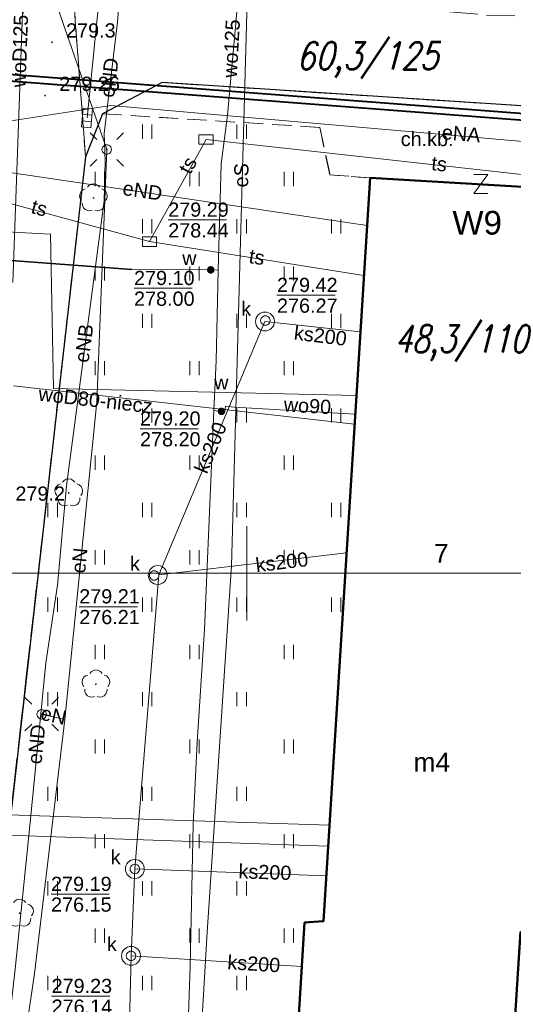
# Model space of a CAD drawing. Extents: x 0 to 6568752, y 0 to 5584302.
# Tile 45 of 74: x 6568488 to 6568514, y 5583977 to 5584029. Entities that reach past the tile are written whole.
import ezdxf
from ezdxf.enums import TextEntityAlignment as Align

# ---------------------------------------------------------------- set-up
doc = ezdxf.new("R2010")
doc.units = 0
doc.header["$PDSIZE"] = 0.75
for name, pattern in [('GAK', [3.5, 2, -0.7, 0.1, -0.7]), ('PRZER2-1', [1.5, 1, -0.5]), ('PRZER3-1', [2, 1.5, -0.5])]:
    doc.linetypes.add(name, pattern=pattern)
doc.layers.get('0').update_dxf_attribs({"linetype": 'CONTINUOUS'})
doc.layers.get('Defpoints').update_dxf_attribs({"linetype": 'CONTINUOUS'})
for name, color, linetype, lineweight in [('alarm', 51, 'CONTINUOUS', 50), ('EGBU', 7, 'CONTINUOUS', 50), ('EGBU_O', 7, 'CONTINUOUS', 50), ('GEPADR_O', 7, 'CONTINUOUS', 18), ('GEPPHC', 7, 'CONTINUOUS', 18), ('GUPPRZ_O', 7, 'CONTINUOUS', 18), ('OTKC', 7, 'CONTINUOUS', 18), ('OTKC_O', 7, 'CONTINUOUS', 18), ('OTKJ', 7, 'CONTINUOUS', 18), ('OTKK', 7, 'CONTINUOUS', 25), ('OTRN', 7, 'CONTINUOUS', 13), ('OTRN_O', 7, 'CONTINUOUS', 13), ('OTRS', 7, 'CONTINUOUS', 13), ('OTRS_O', 7, 'CONTINUOUS', 13), ('OTZT', 7, 'CONTINUOUS', 18), ('ramka sekcji', 7, 'CONTINUOUS', 18), ('siec', 7, 'GAK', 70), ('SUEO', 7, 'CONTINUOUS', 18), ('SULO', 7, 'CONTINUOUS', 35), ('SUPK', 7, 'CONTINUOUS', 18), ('SUPW', 7, 'CONTINUOUS', 18), ('SUPW_O', 7, 'CONTINUOUS', 18)]:
    doc.layers.add(name, color=color, linetype=linetype, lineweight=lineweight)
for name, color, linetype, lineweight, true_color in [('OTZL', 7, 'CONTINUOUS', 18, 0x008000), ('SUCP', 7, 'CONTINUOUS', 18, 0xd200d2), ('SUEP', 1, 'CONTINUOUS', 18, 0xff0000), ('SUEP_O', 1, 'CONTINUOUS', 18, 0xff0000), ('SUKK', 7, 'CONTINUOUS', 18, 0x803300), ('SUKP', 7, 'CONTINUOUS', 18, 0x803300), ('SUKP_O', 7, 'CONTINUOUS', 18, 0x803300), ('SUTP', 7, 'CONTINUOUS', 18, 0xff9100), ('SUTP_O', 7, 'CONTINUOUS', 18, 0xff9100), ('SUWP', 5, 'CONTINUOUS', 18, 0x0000ff), ('SUWP_O', 5, 'CONTINUOUS', 18, 0x0000ff), ('SUWW', 5, 'CONTINUOUS', 18, 0x0000ff), ('SUWW_O', 5, 'CONTINUOUS', 18, 0x0000ff)]:
    doc.layers.add(name, color=color, linetype=linetype, lineweight=lineweight, true_color=true_color)
doc.styles.add('Arial', font='arial.ttf')
doc.styles.add('GEO-INFO', font='arial.ttf')
doc.styles.add('UZBROJENIE', font='SIMPLEX.shx', dxfattribs={"width": 0.8, "oblique": 15.00003, "height": 0.9})
doc.dimstyles.get("Standard").update_dxf_attribs({"dimtxt": 0.18, "dimasz": 0.18, "dimexe": 0.18, "dimexo": 0.0625, "dimgap": 0.09, "dimtad": 0, "dimtih": 1, "dimtoh": 1, "dimdec": 4, "dimzin": 0, "dimdsep": 46, "dimtxsty": 'Standard', "dimcen": 0.09, "dimadec": 0, "dimazin": 0, "dimtfac": 1, "dimtdec": 4, "dimtofl": 0, "dimtmove": 0, "dimatfit": 3, "dimfxl": 0, "dimtolj": 1, "dimtzin": 0, "dimarcsym": 0})

# ---------------------------------------------------------------- blocks, each defined once
blk = doc.blocks.new('D_GSPRDL1')
blk.add_hatch(color=0).paths.add_polyline_path([(0, -0.045), (0.013906, -0.042798), (0.02645, -0.036406), (0.036406, -0.02645), (0.042798, -0.013906), (0.045, 0), (0.042798, 0.013906), (0.036406, 0.02645), (0.02645, 0.036406), (0.013906, 0.042798), (0, 0.045), (-0.013906, 0.042798), (-0.02645, 0.036406), (-0.036406, 0.02645), (-0.042798, 0.013906), (-0.045, 0), (-0.042798, -0.013906), (-0.036406, -0.02645), (-0.02645, -0.036406), (-0.013906, -0.042798)])
at = {"color": 0}
for points in [[(-0.324277, 0.563333), (-0.240553, 0.662679), (-0.127956, 0.727494), (0, 0.75), (0.127956, 0.727494), (0.240553, 0.662679), (0.324277, 0.563333)], [(-0.635969, -0.134326), (-0.70458, -0.024001), (-0.731429, 0.103115), (-0.713292, 0.231763), (-0.652348, 0.346501), (-0.55591, 0.433559), (-0.435555, 0.482485)], [(0.435555, 0.482485), (0.55591, 0.433559), (0.652348, 0.346501), (0.713292, 0.231763), (0.731429, 0.103115), (0.70458, -0.024001), (0.635969, -0.134326)], [(-0.068773, -0.646351), (-0.194901, -0.677512), (-0.324092, -0.663766), (-0.440839, -0.606763), (-0.531129, -0.513345), (-0.584125, -0.394725), (-0.593465, -0.265141)], [(0.593465, -0.265141), (0.584125, -0.394725), (0.531129, -0.513345), (0.440839, -0.606763), (0.324092, -0.663766), (0.194901, -0.677512), (0.068773, -0.646351)]]:
    blk.add_lwpolyline(points, dxfattribs=at)
blk = doc.blocks.new('D_GSPWPN1')
blk.add_hatch(color=0).paths.add_polyline_path([(-0.045, 0), (-0.043467, -0.011647), (-0.038971, -0.0225), (-0.03182, -0.03182), (-0.0225, -0.038971), (-0.011647, -0.043467), (0, -0.045), (0.011647, -0.043467), (0.0225, -0.038971), (0.03182, -0.03182), (0.038971, -0.0225), (0.043467, -0.011647), (0.045, 0), (0.043467, 0.011647), (0.038971, 0.0225), (0.03182, 0.03182), (0.0225, 0.038971), (0.011647, 0.043467), (0, 0.045), (-0.011647, 0.043467), (-0.0225, 0.038971), (-0.03182, 0.03182), (-0.038971, 0.0225), (-0.043467, 0.011647)])
blk = doc.blocks.new('D_GSPWPS1')
blk.add_hatch(color=0).paths.add_polyline_path([(-0.045, 0), (-0.043467, -0.011647), (-0.038971, -0.0225), (-0.03182, -0.03182), (-0.0225, -0.038971), (-0.011647, -0.043467), (0, -0.045), (0.011647, -0.043467), (0.0225, -0.038971), (0.03182, -0.03182), (0.038971, -0.0225), (0.043467, -0.011647), (0.045, 0), (0.043467, 0.011647), (0.038971, 0.0225), (0.03182, 0.03182), (0.0225, 0.038971), (0.011647, 0.043467), (0, 0.045), (-0.011647, 0.043467), (-0.0225, 0.038971), (-0.03182, 0.03182), (-0.038971, 0.0225), (-0.043467, 0.011647)])
blk = doc.blocks.new('D_GUPIKP1_3')
at = {"color": 0}
blk.add_lwpolyline([(0.375, -0.25), (-0.375, -0.25), (-0.375, 0.25), (0.375, 0.25)], close=True, dxfattribs=at)
blk = doc.blocks.new('D_GUPWZA1')
blk.add_hatch(color=0).paths.add_polyline_path([(-0.2, 0), (-0.193185, -0.051764), (-0.173205, -0.1), (-0.141421, -0.141421), (-0.1, -0.173205), (-0.051764, -0.193185), (0, -0.2), (0.051764, -0.193185), (0.1, -0.173205), (0.141421, -0.141421), (0.173205, -0.1), (0.193185, -0.051764), (0.2, 0), (0.193185, 0.051764), (0.173205, 0.1), (0.141421, 0.141421), (0.1, 0.173205), (0.051764, 0.193185), (0, 0.2), (-0.051764, 0.193185), (-0.1, 0.173205), (-0.141421, 0.141421), (-0.173205, 0.1), (-0.193185, 0.051764)])
blk = doc.blocks.new('D_GUPIWZ1_1')
at = {"color": 0}
blk.add_lwpolyline([(0, 0.25), (0.064705, 0.241481), (0.125, 0.216506), (0.176777, 0.176777), (0.216506, 0.125), (0.241481, 0.064705), (0.25, 0), (0.241481, -0.064705), (0.216506, -0.125), (0.176777, -0.176777), (0.125, -0.216506), (0.064705, -0.241481), (0, -0.25), (-0.064705, -0.241481), (-0.125, -0.216506), (-0.176777, -0.176777), (-0.216506, -0.125), (-0.241481, -0.064705), (-0.25, 0), (-0.241481, 0.064705), (-0.216506, 0.125), (-0.176777, 0.176777), (-0.125, 0.216506), (-0.064705, 0.241481)], close=True, dxfattribs=at)
blk = doc.blocks.new('D_GUPKKS1')
at = {"color": 0}
blk.add_lwpolyline([(0.5, -0.25), (-0.5, -0.25), (-0.5, 0.25), (0.5, 0.25)], close=True, dxfattribs=at)
for points in [[(-0.175, -0.25), (-0.175, 0.25)], [(0.175, -0.25), (0.175, 0.25)]]:
    blk.add_lwpolyline(points, dxfattribs=at)
blk = doc.blocks.new('D_GEPPHC1')
at = {"color": 0}
blk.add_lwpolyline([(-0.375, 0.5), (0.375, 0.5), (-0.375, -0.5), (0.375, -0.5)], dxfattribs=at)
blk = doc.blocks.new('D_GUPELA2')
blk.add_hatch(color=0).paths.add_polyline_path([(-0.001087, 0.044987), (0.011881, 0.043403), (0.021281, 0.03965), (0.030065, 0.033482), (0.038133, 0.023893), (0.043117, 0.012881), (0.044986, 0.001113), (0.044323, -0.007777), (0.040557, -0.019497), (0.033417, -0.030138), (0.024849, -0.037517), (0.013788, -0.042836), (0.002013, -0.044955), (-0.00982, -0.043916), (-0.020466, -0.040077), (-0.029541, -0.033946), (-0.036867, -0.025804), (-0.04187, -0.01649), (-0.04461, -0.005909), (-0.044532, 0.006476), (-0.041285, 0.017903), (-0.034764, 0.028574), (-0.024479, 0.03776), (-0.013449, 0.042943)])
at = {"color": 0}
for points in [[(-0.883883, 0.883883), (-0.53033, 0.53033)], [(0.883883, 0.883883), (0.53033, 0.53033)], [(-0.883883, -0.883883), (-0.53033, -0.53033)], [(0.883883, -0.883883), (0.53033, -0.53033)]]:
    blk.add_lwpolyline(points, dxfattribs=at)
blk = doc.blocks.new('D_GUPELA1')
at = {"color": 0}
blk.add_lwpolyline([(0, 0.25), (0.064705, 0.241481), (0.125, 0.216506), (0.176777, 0.176777), (0.216506, 0.125), (0.241481, 0.064705), (0.25, 0), (0.241481, -0.064705), (0.216506, -0.125), (0.176777, -0.176777), (0.125, -0.216506), (0.064705, -0.241481), (0, -0.25), (-0.064705, -0.241481), (-0.125, -0.216506), (-0.176777, -0.176777), (-0.216506, -0.125), (-0.241481, -0.064705), (-0.25, 0), (-0.241481, 0.064705), (-0.216506, 0.125), (-0.176777, 0.176777), (-0.125, 0.216506), (-0.064705, 0.241481)], close=True, dxfattribs=at)
blk = doc.blocks.new('D_GSSUTR1')
at = {"color": 0}
for points in [[(-0.25666, 0.36165), (-0.25666, -0.38835)], [(0.24334, -0.38835), (0.24334, 0.36165)]]:
    blk.add_lwpolyline(points, dxfattribs=at)
blk = doc.blocks.new('*D45')
at = {"layer": 'Defpoints', "color": 0}
for p in [(6568647.5, 5584150), (6568650, 5584150), (0, 0)]:
    blk.add_point(p, dxfattribs=at)
at = {"layer": 'ramka sekcji', "color": 0, "lineweight": -2}
blk.add_line((6568649.938, 5584150), (6568647.5, 5584150), dxfattribs=at)
at = {"layer": 'ramka sekcji', "color": 0, "insert": (6568644.106, 5584150), "char_height": 0.75, "attachment_point": 5, "style": 'GEO-INFO'}
blk.add_mtext('\\A1;5584150.0000', dxfattribs=at)
blk = doc.blocks.new('*D46')
at = {"layer": 'Defpoints', "color": 0}
for p in [(6568650, 5584152.5), (6568650, 5584150), (0, 0)]:
    blk.add_point(p, dxfattribs=at)
at = {"layer": 'ramka sekcji', "color": 0, "lineweight": -2}
blk.add_line((6568650, 5584150.062), (6568650, 5584152.5), dxfattribs=at)
at = {"layer": 'ramka sekcji', "color": 0, "insert": (6568650, 5584155.896), "char_height": 0.75, "attachment_point": 5, "rotation": 90, "style": 'GEO-INFO'}
blk.add_mtext('\\A1;6568650.0000', dxfattribs=at)

msp = doc.modelspace()

# ---------------------------------------------------------------- linework, layer by layer
at = {"layer": 'EGBU', "linetype": 'Continuous', "lineweight": 50, "elevation": 10.18}
msp.add_lwpolyline([(6568514.47, 5583981.05), (6568513.06, 5583958.91), (6568501.71, 5583959.62), (6568503.05, 5583981.54), (6568504.04, 5583981.61), (6568506.51, 5584020.9), (6568517.85, 5584020.23), (6568515.41, 5583980.99)], close=True, dxfattribs=at)
at = {"layer": 'GUPPRZ_O', "linetype": 'Continuous', "lineweight": 13, "elevation": 10.8, "flags": 128}
for points in [[(6568495.83121, 5584018.67609), (6568498.91121, 5584018.67609)], [(6568494.02496, 5584015.06359), (6568497.10496, 5584015.06359)], [(6568501.58819, 5584014.69647), (6568504.66819, 5584014.69647)], [(6568494.34199, 5584007.63471), (6568497.42199, 5584007.63471)], [(6568491.12398, 5583998.23692), (6568494.20398, 5583998.23692)], [(6568489.63437, 5583983.0384), (6568492.71437, 5583983.0384)], [(6568489.66229, 5583977.64422), (6568492.74229, 5583977.64422)]]:
    msp.add_lwpolyline(points, dxfattribs=at)
at = {"layer": 'OTKC', "linetype": 'PRZER2-1', "lineweight": 18, "elevation": 10.18}
msp.add_lwpolyline([(6568517.85, 5584020.23), (6568506.51, 5584020.9), (6568504.39, 5584021.06), (6568503.85, 5584023.57), (6568492.35, 5584024.29), (6568495.52, 5584025.94), (6568522.95, 5584024.16, -0.3744978)], format="xyb", dxfattribs=at)
at = {"layer": 'OTKJ', "linetype": 'PRZER3-1', "lineweight": 18, "elevation": 10.18}
msp.add_lwpolyline([(6568486.02, 5584055.87), (6568488.46, 5584052.49), (6568488.47, 5584049.72), (6568488.05, 5584034.23), (6568488.7, 5584032.06), (6568489.55, 5584031.23), (6568490.79, 5584030.85), (6568491.46, 5584022.01), (6568484.15, 5583957.94)], dxfattribs=at)
msp.add_lwpolyline([(6568522.99, 5583964.31), (6568524.46, 5583985.77), (6568525.11, 5583995.29), (6568526.69, 5584018.78, 0.3744978), (6568522.95, 5584024.16), (6568495.52, 5584025.94), (6568492.35, 5584024.29), (6568491.46, 5584022.01), (6568490.79, 5584030.85), (6568510.71, 5584029.67), (6568512.67, 5584029.51), (6568515.51, 5584029.44), (6568516.85, 5584030.89), (6568546.6, 5584029.27)], format="xyb", dxfattribs=at)
at = {"layer": 'OTKK', "linetype": 'Continuous', "lineweight": 25, "elevation": 10.18}
msp.add_lwpolyline([(6568491.46, 5584022.01), (6568484.15, 5583957.94), (6568483.98, 5583956.41), (6568482.65, 5583944.47, 0.30093923), (6568486.4, 5583941.41), (6568490.8, 5583941.07), (6568504.52, 5583940.09), (6568516.6, 5583939.33), (6568518.1, 5583939.57), (6568519.45, 5583940.18), (6568520.51, 5583941.04), (6568521.12, 5583942.1), (6568521.54, 5583943.5), (6568521.72, 5583944.8), (6568522.35, 5583954.37), (6568522.99, 5583964.31), (6568524.46, 5583985.77), (6568525.11, 5583995.29), (6568526.69, 5584018.78, 0.3744978), (6568522.95, 5584024.16), (6568495.52, 5584025.94), (6568492.35, 5584024.29)], format="xyb", close=True, dxfattribs=at)
at = {"layer": 'OTZT', "color": 7, "linetype": 'PRZER2-1', "lineweight": 18, "elevation": 10.1}
msp.add_lwpolyline([(6568492.35, 5584024.29), (6568503.85, 5584023.57), (6568504.39, 5584021.06), (6568506.51, 5584020.9), (6568504.04, 5583981.61), (6568503.05, 5583981.54), (6568501.71, 5583959.62), (6568513.06, 5583958.91), (6568513.47715, 5583965.46012), (6568514.66, 5583965.47), (6568517.68, 5583965.27), (6568519.68, 5583965.14), (6568520.3, 5583964.56), (6568519.81, 5583957.01), (6568519.05, 5583956.54), (6568484.15, 5583957.94), (6568491.46, 5584022.01)], close=True, dxfattribs=at)
at = {"layer": 'ramka sekcji'}
for p, q in [((6568500, 5584000), (6568500, 5584002.5)), ((6568676.7409, 5584000), (6568400, 5584000)), ((6568500, 5584000), (6568497.5, 5584000)), ((6568500, 5584000), (6568500, 5583997.5)), ((6568500, 5584000), (6568502.5, 5584000))]:
    msp.add_line(p, q, dxfattribs=at)
at = {"layer": 'siec', "linetype": 'ByBlock', "lineweight": 40}
for p, q in [((6568482.06846, 5584026.79561), (6568548.20269, 5584021.73291)), ((6568481.69841, 5584026.47011), (6568547.83264, 5584021.4074))]:
    msp.add_line(p, q, dxfattribs=at)
at = {"layer": 'SUCP', "linetype": 'Continuous', "lineweight": 18, "elevation": 10.14}
for points in [[(6568467.82052, 5584019.09329), (6568489.61094, 5584017.93345), (6568489.77001, 5584009.76739), (6568505.78679, 5584009.39603)], [(6568445.00521, 5583983.43518), (6568478.65877, 5583982.40019), (6568479.14137, 5583987.49111), (6568504.35917, 5583986.68694)], [(6568444.95886, 5583982.36863), (6568479.58999, 5583981.04306), (6568480.10032, 5583986.40728), (6568504.28975, 5583985.58281)]]:
    msp.add_lwpolyline(points, dxfattribs=at)
at = {"layer": 'SUEP', "linetype": 'Continuous', "lineweight": 18, "elevation": 10.14}
for points in [[(6568483.86, 5584081.14), (6568482.35, 5584064.46), (6568481.92, 5584057.69), (6568479.5, 5584057.03), (6568479.08, 5584048.05), (6568490.55, 5584046.52), (6568490.19, 5584039.47), (6568490.1, 5584032.19), (6568500.05, 5584031.55), (6568499.19, 5584000.4), (6568497.9, 5583981.04), (6568497, 5583965.74), (6568496.25, 5583951.67), (6568502.87, 5583951), (6568504.63, 5583951.43), (6568516.8, 5583950.23), (6568526.54, 5583949.18), (6568528.6, 5583949.33), (6568547.78, 5583947.67), (6568548.44331, 5583954.04773)], [(6568485.42, 5583959.94), (6568485.95, 5583959.91), (6568488.76, 5583978.85), (6568490.36, 5583992.28), (6568492.06, 5584009.06), (6568492.58, 5584022.4), (6568488.89, 5584033.09), (6568489.55, 5584040.78)], [(6568493.58837, 5584034.7328), (6568493.14538, 5584029.1343), (6568492.44636, 5584023.24619), (6568492.49807, 5584021.79574)], [(6568506.35132, 5584018.37595), (6568482.57787, 5584021.90699), (6568482.68307, 5584024.47326)], [(6568482.68307, 5584024.47326), (6568485.66987, 5584023.63391), (6568492.79619, 5584024.73582), (6568518.83744, 5584022.46118), (6568519.89938, 5584020.76474), (6568518.60907, 5583999.83648)], [(6568492.49807, 5584021.79574), (6568492.44832, 5584019.68094), (6568490.45935, 5584004.61814), (6568489.97288, 5583999.37746)], [(6568489.97288, 5583999.37746), (6568489.36683, 5583995.26633), (6568488.5079, 5583986.64558), (6568487.7444, 5583979.07715), (6568485.36304, 5583958.22483), (6568484.202, 5583952.45002), (6568483.87665, 5583948.2583), (6568490.93668, 5583947.54838), (6568500.89697, 5583947.02164), (6568501.6896, 5583945.31919)], [(6568489.14, 5583992.55), (6568490.36, 5583992.28)]]:
    msp.add_lwpolyline(points, dxfattribs=at)
at = {"layer": 'SUKP', "linetype": 'Continuous', "lineweight": 18, "elevation": 10.14}
for points in [[(6568491.54, 5584024.07), (6568493.64703, 5584044.91271)], [(6568505.99821, 5584012.75907), (6568500.95146, 5584013.31056), (6568495.34223, 5583999.91805)], [(6568505.26413, 5584001.08212), (6568495.34223, 5583999.91805)], [(6568495.34223, 5583999.91805), (6568494.06737, 5583984.37371), (6568493.86655, 5583979.78078), (6568493.43333, 5583962.18391), (6568492.95, 5583950.74)], [(6568504.19124, 5583984.01582), (6568494.06737, 5583984.37371)], [(6568502.90811, 5583979.21897), (6568493.86655, 5583979.78078)]]:
    msp.add_lwpolyline(points, dxfattribs=at)
at = {"layer": 'SULO', "linetype": 'Continuous', "lineweight": 35, "elevation": 10.12}
msp.add_lwpolyline([(6568493.91, 5584016.06), (6568477.57, 5584017.27)], dxfattribs=at)
at = {"layer": 'SUPK', "linetype": 'Continuous', "lineweight": 18, "elevation": 10.14}
for points in [[(6568500.95146, 5584012.81056, -1), (6568500.95146, 5584013.81056, -1)], [(6568495.28099, 5583999.40816, -0.99999999), (6568495.28099, 5584000.40939, -1.00000001)], [(6568494.06737, 5583983.87371, -1), (6568494.06737, 5583984.87371, -1)], [(6568493.86655, 5583979.28078, -1), (6568493.86655, 5583980.28078, -1)]]:
    msp.add_lwpolyline(points, format="xyb", close=True, dxfattribs=at)
at = {"layer": 'SUTP', "linetype": 'Continuous', "lineweight": 18, "elevation": 10.14}
for points in [[(6568481.1932, 5584021.25504), (6568494.83921, 5584017.53158), (6568497.83387, 5584022.92759), (6568522.49483, 5584020.20214)], [(6568494.83921, 5584017.53158), (6568506.1857, 5584015.74138)]]:
    msp.add_lwpolyline(points, dxfattribs=at)
at = {"layer": 'SUWP', "linetype": 'Continuous', "lineweight": 18, "elevation": 10.14}
for points in [[(6568487.62073, 5584015.3682), (6568488.60822, 5584042.92402), (6568483.91865, 5584053.56168), (6568484.3371, 5584057.1415), (6568485.44374, 5584057.17707), (6568485.79268, 5584057.54813)], [(6568495.62, 5583954.5), (6568495.64, 5583954.77), (6568496.34, 5583967.31), (6568496.77, 5583972.63), (6568496.99, 5583979.21), (6568497.15, 5583986.73), (6568497.37, 5583991.07), (6568497.76, 5583997.04), (6568498.24, 5584008.6), (6568498.37, 5584011.24), (6568498.47, 5584016.02), (6568498.64, 5584021.65), (6568498.97, 5584024.21), (6568499.55, 5584030.66), (6568498.93, 5584031.49), (6568497.77, 5584033.21), (6568496.04, 5584036.58), (6568495.27, 5584038.37), (6568493.6, 5584041.88), (6568490.85, 5584047.59), (6568488.99, 5584051.27), (6568488.39, 5584052.65), (6568487.4, 5584054.84)], [(6568498.47, 5584016.02), (6568498.08, 5584016.04), (6568493.91, 5584016.06), (6568477.57, 5584017.27), (6568477.15, 5584017.3)], [(6568487.65573, 5584009.91256), (6568505.69146, 5584007.87963)], [(6568498.24, 5584008.6), (6568498.65, 5584008.56), (6568498.83, 5584008.55), (6568498.86, 5584008.83), (6568499.32, 5584008.78), (6568505.72537, 5584008.41903)]]:
    msp.add_lwpolyline(points, dxfattribs=at)

# ---------------------------------------------------------------- block references
at = {"layer": 'GEPPHC', "linetype": 'Continuous', "lineweight": 18}
msp.add_blockref('D_GEPPHC1', (6568512.37474, 5584020.5743, 10.24), dxfattribs=at)
at = {"layer": 'OTRN', "linetype": 'Continuous', "lineweight": 13}
msp.add_blockref('D_GSPWPN1', (6568489.68, 5584028.07, 10.08), dxfattribs=at)
at = {"layer": 'OTRS', "linetype": 'Continuous', "lineweight": 13}
msp.add_blockref('D_GSPWPS1', (6568489.32, 5584025.25, 10.08), dxfattribs=at)
at = {"layer": 'OTZL', "linetype": 'Continuous', "lineweight": 18}
for p in [(6568491.88, 5584019.84, 10.12), (6568490.57, 5584004.25, 10.12), (6568492.01, 5583994.14, 10.12), (6568487.97, 5583982.03, 10.12)]:
    msp.add_blockref('D_GSPRDL1', p, dxfattribs=at)
at = {"layer": 'OTZT', "color": 7, "linetype": 'Continuous', "lineweight": 18}
for p in [(6568494.725, 5584023.35811, 10.1), (6568499.725, 5584023.35811, 10.1), (6568492.225, 5584020.85811, 10.1), (6568497.225, 5584020.85811, 10.1), (6568502.225, 5584020.85811, 10.1), (6568494.725, 5584018.35811, 10.1), (6568499.725, 5584018.35811, 10.1), (6568504.725, 5584018.35811, 10.1), (6568492.225, 5584015.85811, 10.1), (6568497.225, 5584015.85811, 10.1), (6568502.225, 5584015.85811, 10.1), (6568494.725, 5584013.35811, 10.1), (6568499.725, 5584013.35811, 10.1), (6568504.725, 5584013.35811, 10.1), (6568492.225, 5584010.85811, 10.1), (6568497.225, 5584010.85811, 10.1), (6568502.225, 5584010.85811, 10.1), (6568494.725, 5584008.35811, 10.1), (6568499.725, 5584008.35811, 10.1), (6568504.725, 5584008.35811, 10.1), (6568492.225, 5584005.85811, 10.1), (6568497.225, 5584005.85811, 10.1), (6568502.225, 5584005.85811, 10.1), (6568489.725, 5584003.35811, 10.1), (6568494.725, 5584003.35811, 10.1), (6568499.725, 5584003.35811, 10.1), (6568504.725, 5584003.35811, 10.1), (6568492.225, 5584000.85811, 10.1), (6568497.225, 5584000.85811, 10.1), (6568502.225, 5584000.85811, 10.1), (6568489.725, 5583998.35811, 10.1), (6568494.725, 5583998.35811, 10.1), (6568499.725, 5583998.35811, 10.1), (6568504.725, 5583998.35811, 10.1), (6568492.225, 5583995.85811, 10.1), (6568497.225, 5583995.85811, 10.1), (6568502.225, 5583995.85811, 10.1), (6568489.725, 5583993.35811, 10.1), (6568494.725, 5583993.35811, 10.1), (6568499.725, 5583993.35811, 10.1), (6568492.225, 5583990.85811, 10.1), (6568497.225, 5583990.85811, 10.1), (6568502.225, 5583990.85811, 10.1), (6568489.725, 5583988.35811, 10.1), (6568494.725, 5583988.35811, 10.1), (6568499.725, 5583988.35811, 10.1), (6568492.225, 5583985.85811, 10.1), (6568497.225, 5583985.85811, 10.1), (6568502.225, 5583985.85811, 10.1), (6568489.725, 5583983.35811, 10.1), (6568494.725, 5583983.35811, 10.1), (6568499.725, 5583983.35811, 10.1), (6568492.225, 5583980.85811, 10.1), (6568497.225, 5583980.85811, 10.1), (6568502.225, 5583980.85811, 10.1), (6568489.725, 5583978.35811, 10.1), (6568494.725, 5583978.35811, 10.1), (6568499.725, 5583978.35811, 10.1)]:
    msp.add_blockref('D_GSSUTR1', p, dxfattribs=at)
at = {"layer": 'SUEO', "linetype": 'Continuous', "lineweight": 18}
for name, p in [('D_GUPELA2', (6568492.58, 5584022.4, 10.15)), ('D_GUPELA1', (6568492.58, 5584022.4, 10.16)), ('D_GUPELA2', (6568489.14, 5583992.55, 10.15)), ('D_GUPELA1', (6568489.14, 5583992.55, 10.16))]:
    msp.add_blockref(name, p, dxfattribs=at)
at = {"layer": 'SUKK', "linetype": 'Continuous', "lineweight": 18, "rotation": 84.58691047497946}
msp.add_blockref('D_GUPKKS1', (6568491.54, 5584024.07, 10.16), dxfattribs=at)
at = {"layer": 'SUPK', "linetype": 'Continuous', "lineweight": 18}
for p in [(6568497.83387, 5584022.92759, 10.16), (6568494.83921, 5584017.53158, 10.16)]:
    msp.add_blockref('D_GUPIKP1_3', p, dxfattribs=at)
at = {"layer": 'SUPW', "linetype": 'Continuous', "lineweight": 18}
for p in [(6568500.97419, 5584013.36484, 10.18), (6568495.08747, 5583999.88799, 10.18), (6568494.06737, 5583984.37371, 10.18), (6568493.86655, 5583979.78078, 10.18)]:
    msp.add_blockref('D_GUPIWZ1_1', p, dxfattribs=at)
at = {"layer": 'SUWW', "linetype": 'Continuous', "lineweight": 18}
for p in [(6568498.08, 5584016.04, 10.16), (6568498.65, 5584008.56, 10.16)]:
    msp.add_blockref('D_GUPWZA1', p, dxfattribs=at)

# ---------------------------------------------------------------- texts
at = {"layer": 'alarm', "color": 0, "lineweight": 30, "style": 'UZBROJENIE', "oblique": 15.00003, "width": 0.8}
for s, p in [('60,3/125', (6568502.61573, 5584026.63814)), ('48,3/110', (6568507.78383, 5584011.67681))]:
    msp.add_text(s, height=1.44, dxfattribs=at).set_placement(p)
at = {"layer": 'alarm', "color": 0, "linetype": 'Continuous', "lineweight": 30, "style": 'GEO-INFO'}
msp.add_text('W9', height=1.25, dxfattribs=at).set_placement((6568512.17761, 5584018.52908, 0.62), align=Align.MIDDLE)
at = {"layer": 'EGBU_O', "linetype": 'Continuous', "lineweight": 0, "style": 'Arial'}
msp.add_text('m4', height=1, dxfattribs=at).set_placement((6568509.78, 5583989.51755, 10.8), align=Align.CENTER)
at = {"layer": 'GEPADR_O', "linetype": 'Continuous', "lineweight": 0, "style": 'Arial'}
msp.add_text('7', height=1, dxfattribs=at).set_placement((6568509.8935, 5584000.55799, 10.8))
at = {"layer": 'GUPPRZ_O', "linetype": 'Continuous', "lineweight": 0, "style": 'Arial'}
for s, p in [('279.29', (6568495.83121, 5584018.84859, 10.8)), ('278.44', (6568495.83121, 5584017.75359, 10.8)), ('279.10', (6568494.02496, 5584015.23609, 10.8)), ('279.42', (6568501.58819, 5584014.86897, 10.8)), ('278.00', (6568494.02496, 5584014.14109, 10.8)), ('276.27', (6568501.58819, 5584013.77397, 10.8)), ('279.20', (6568494.34199, 5584007.80721, 10.8)), ('278.20', (6568494.34199, 5584006.71221, 10.8)), ('279.21', (6568491.12398, 5583998.40942, 10.8)), ('276.21', (6568491.12398, 5583997.31442, 10.8)), ('279.19', (6568489.63437, 5583983.2109, 10.8)), ('276.15', (6568489.63437, 5583982.1159, 10.8)), ('279.23', (6568489.66229, 5583977.81672, 10.8)), ('276.14', (6568489.66229, 5583976.72172, 10.8))]:
    msp.add_text(s, height=0.75, dxfattribs=at).set_placement(p)
at = {"layer": 'OTKC_O', "linetype": 'Continuous', "lineweight": 0, "style": 'Arial'}
msp.add_text('ch.kb.', height=0.75, dxfattribs=at).set_placement((6568509.5319, 5584022.58262, 10.8), align=Align.CENTER)
at = {"layer": 'OTRN_O', "linetype": 'Continuous', "lineweight": 0, "style": 'Arial'}
for s, p in [('279.3', (6568490.43, 5584028.32, 10.8)), ('279.2', (6568487.75, 5584003.84, 10.8))]:
    msp.add_text(s, height=0.75, dxfattribs=at).set_placement(p)
at = {"layer": 'OTRS_O', "linetype": 'Continuous', "lineweight": 0, "style": 'Arial'}
msp.add_text('279.26', height=0.75, dxfattribs=at).set_placement((6568490.07, 5584025.5, 10.8))
at = {"layer": 'SUEP_O', "linetype": 'Continuous', "lineweight": 0, "style": 'Arial'}
for s, rotation, p in [('eND', 83.229725, (6568493.0873, 5584026.15565, 10.8)), ('eNA', 355.008044, (6568511.29877, 5584022.86539, 10.8)), ('eS', 88.418565, (6568500.07037, 5584021.02964, 10.8)), ('eND', 351.551698, (6568494.42148, 5584019.85117, 10.8)), ('eNB', 82.477885, (6568491.74479, 5584012.11112, 10.8)), ('eN', 84.215048, (6568491.50198, 5584000.64042, 10.8)), ('eN', 347.520928, (6568489.68658, 5583992.12846, 10.8)), ('eND', 84.310069, (6568489.22939, 5583990.92686, 10.8))]:
    msp.add_text(s, height=0.75, rotation=rotation, dxfattribs=at).set_placement(p, align=Align.CENTER)
at = {"layer": 'SUKP_O', "linetype": 'Continuous', "lineweight": 0, "style": 'Arial'}
for rotation, p in [(353.047568, (6568503.84007, 5584012.19052, 10.8)), (67.274457, (6568498.41754, 5584006.50093, 10.8)), (6.815344, (6568501.89131, 5584000.2232, 10.8)), (357.995644, (6568500.93882, 5583983.83616, 10.8)), (356.442924, (6568500.34031, 5583978.99386, 10.8))]:
    msp.add_text('ks200', height=0.75, rotation=rotation, dxfattribs=at).set_placement(p, align=Align.CENTER)
at = {"layer": 'SUPW_O', "linetype": 'Continuous', "lineweight": 0, "style": 'Arial'}
for p in [(6568500.22419, 5584013.61484, 10.8), (6568494.33747, 5584000.13799, 10.8), (6568493.31737, 5583984.62371, 10.8), (6568493.11655, 5583980.03078, 10.8)]:
    msp.add_text('k', height=0.75, dxfattribs=at).set_placement(p, align=Align.RIGHT)
at = {"layer": 'SUTP_O', "linetype": 'Continuous', "lineweight": 0, "style": 'Arial'}
for rotation, p in [(60.970739, (6568497.1919, 5584021.3915, 10.8)), (353.693445, (6568510.13211, 5584021.27316, 10.8)), (344.737763, (6568488.91926, 5584018.95035, 10.8)), (351.034041, (6568500.46672, 5584016.34659, 10.8))]:
    msp.add_text('ts', height=0.75, rotation=rotation, dxfattribs=at).set_placement(p, align=Align.CENTER)
at = {"layer": 'SUWP_O', "linetype": 'Continuous', "lineweight": 0, "style": 'Arial'}
for s, rotation, p in [('woD125-niecz.', 87.947609, (6568488.40777, 5584029.1356, 10.8)), ('wo125', 86.804973, (6568499.54662, 5584027.7171, 10.8)), ('woD80-niecz.', 353.568965, (6568492.08968, 5584008.77497, 10.8)), ('wo90', 356.775479, (6568503.18128, 5584008.48064, 10.8))]:
    msp.add_text(s, height=0.75, rotation=rotation, dxfattribs=at).set_placement(p, align=Align.CENTER)
at = {"layer": 'SUWW_O', "linetype": 'Continuous', "lineweight": 0, "style": 'Arial'}
for p in [(6568497.33, 5584016.29, 10.8), (6568499.02108, 5584009.71699, 10.8)]:
    msp.add_text('w', height=0.75, dxfattribs=at).set_placement(p, align=Align.RIGHT)

# ---------------------------------------------------------------- dimensions: what is measured, and where the dimension line sits
at = {"layer": 'ramka sekcji'}
for offset, dtype, picture, middle in [((0, 2.5), 1, '*D46', (6568650, 5584155.8956787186)), ((-2.5, 0), 0, '*D45', (6568644.1063676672, 5584150))]:
    dim = msp.add_ordinate_dim(feature_location=(6568650, 5584150), offset=offset, dtype=dtype, origin=(0, 0), dimstyle='Standard', override={"dimtxt": 0.75, "dimtxsty": 'GEO-INFO'}, dxfattribs=at)
    dim.commit()
    dim.dimension.update_dxf_attribs({"geometry": picture, "text_midpoint": middle})

doc.saveas('drawing.dxf')
